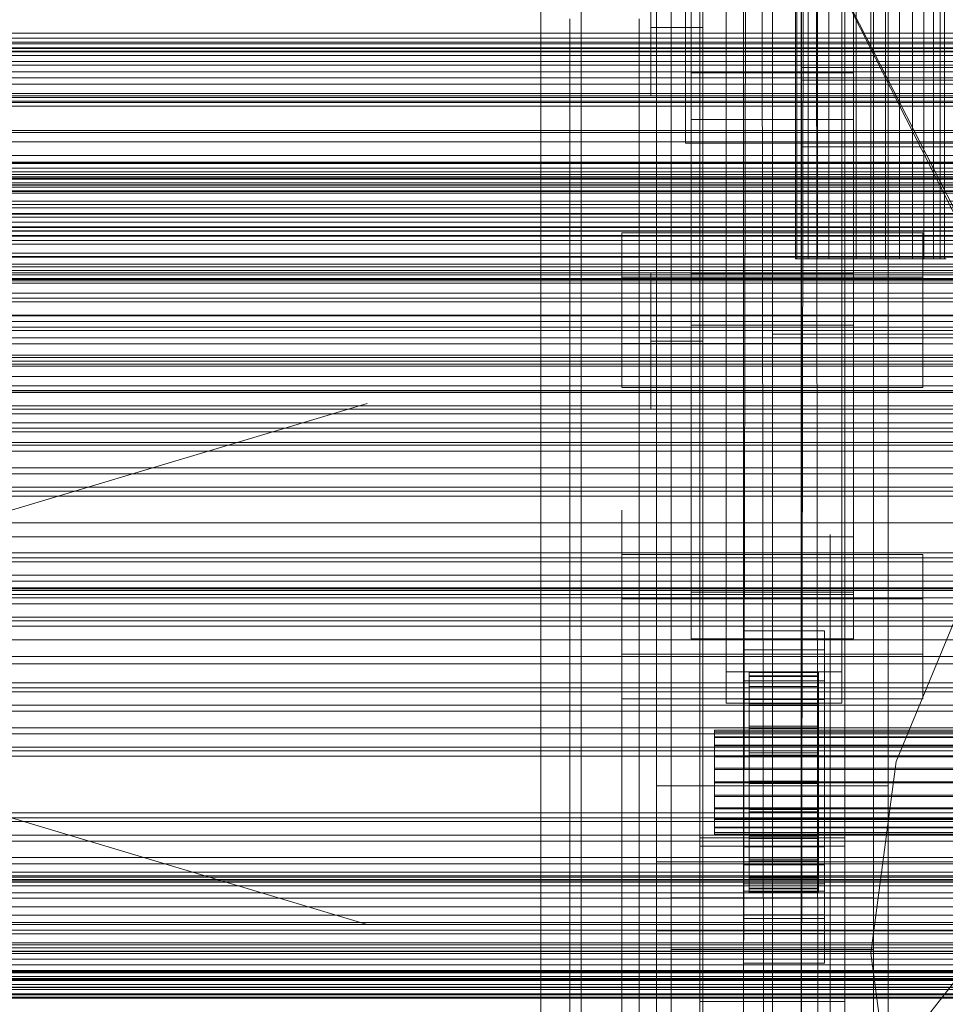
# Model space of a CAD drawing. Header units: millimetres. Extents: x -2233 to 61924, y -68080 to 6847.
# Tile 156 of 256: x -560 to -400, y -34259 to -34089. Entities that reach past the tile are written whole.
import ezdxf

# ---------------------------------------------------------------- set-up
doc = ezdxf.new("R2010")
doc.units = ezdxf.units.MM
for name, color, linetype, lineweight in [('COTAS_O', 1, 'Continuous', 0), ('COTAS_P', 1, 'Continuous', 0), ('frontal_briquetadora', 7, 'Continuous', 0), ('frontal_C01', 7, 'Continuous', 0), ('frontal_C02', 7, 'Continuous', 0), ('frontal_C03', 7, 'Continuous', 0), ('frontal_mezcladora', 7, 'Continuous', 0), ('frontal_secador', 7, 'Continuous', 0)]:
    doc.layers.add(name, color=color, linetype=linetype, lineweight=lineweight)
doc.dimstyles.new('R19_100', dxfattribs={"dimtxt": 250, "dimasz": 150, "dimexe": 150, "dimexo": 80, "dimgap": 100, "dimtad": 1, "dimtih": 1, "dimtoh": 1, "dimdsep": 46, "dimcen": 0.09, "dimadec": 0, "dimazin": 0, "dimtfac": 1, "dimtdec": 4, "dimtofl": 0, "dimtmove": 0, "dimatfit": 3, "dimfxl": 1, "dimtolj": 1, "dimtzin": 0, "dimarcsym": 0})

# ---------------------------------------------------------------- blocks, each defined once
blk = doc.blocks.new('DIM_R27_48')
at = {"layer": 'COTAS_P'}
for p, q in [((-1750, -34600), (-1600, -34555)), ((2600, -34600), (2450, -34555)), ((-1750, -35500), (-1750, -34600)), ((-1750, -34600), (2600, -34600)), ((-1750, -34600), (-1600, -34645)), ((2600, -34600), (2450, -34645)), ((2600, -35500), (2600, -34600))]:
    blk.add_line(p, q, dxfattribs=at)
blk.add_text('4350 P', height=250, dxfattribs=at).set_placement((425, -34500))
blk = doc.blocks.new('DIM_R27_52')
at = {"layer": 'COTAS_O'}
for p, q in [((-1725, -33700), (-1575, -33655)), ((1725, -33700), (1575, -33655)), ((-1725, -34400), (-1725, -33700)), ((-1725, -33700), (1725, -33700)), ((-1725, -33700), (-1575, -33745)), ((1725, -33700), (1575, -33745)), ((1725, -34400), (1725, -33700))]:
    blk.add_line(p, q, dxfattribs=at)
blk.add_text('3450 O', height=250, dxfattribs=at).set_placement((0, -33600))
blk = doc.blocks.new('DIM_R27_55')
at = {"layer": 'COTAS_O'}
for p, q in [((-650, -33700), (50, -33700)), ((50, -33700), (5, -33850)), ((50, -34900), (50, -33700)), ((50, -33700), (95, -33850)), ((50, -34900), (5, -34750)), ((50, -34900), (95, -34750)), ((-650, -34900), (50, -34900))]:
    blk.add_line(p, q, dxfattribs=at)
blk.add_text('1200 O', height=250, rotation=90, dxfattribs=at).set_placement((-50, -34300))
blk = doc.blocks.new('DIM_R27_56')
at = {"layer": 'COTAS_O'}
for p, q in [((-650, -34200), (-500, -34155)), ((650, -34200), (500, -34155)), ((-650, -34900), (-650, -34200)), ((-650, -34200), (650, -34200)), ((-650, -34200), (-500, -34245)), ((650, -34200), (500, -34245)), ((650, -34900), (650, -34200))]:
    blk.add_line(p, q, dxfattribs=at)
blk.add_text('1300 O', height=250, dxfattribs=at).set_placement((0, -34100))

msp = doc.modelspace()

# ---------------------------------------------------------------- linework, layer by layer
at = {"layer": 'frontal_briquetadora'}
for p, q in [((-430, -34260), (-430, -33820)), ((-430, -34680), (-430, -33820)), ((-430, -34060), (-430, -34490)), ((-430, -34060), (-430, -34260)), ((-430, -34060), (-430, -34305)), ((-430, -34496), (-430, -34060)), ((-430, -34060), (-210, -34490)), ((-430, -34060), (-210, -34496)), ((-451, -34090), (-451, -34084.793)), ((-442, -34090), (-442, -34084.793)), ((-442, -34094.001), (-442, -34084.887)), ((-430, -34094.001), (-430, -34084.887)), ((-465, -34097.465), (-465, -34088.525)), ((-453, -34097.465), (-453, -34088.525)), ((-442, -34090), (-451, -34090)), ((-451, -34090), (-451, -34095.207)), ((-442, -34090), (-442, -34095.207)), ((-442, -34104.754), (-442, -34094.001)), ((-430, -34104.754), (-430, -34094.001)), ((-451, -34095.207), (-451, -34099.382)), ((-442, -34095.207), (-442, -34099.382)), ((-465, -34108.012), (-465, -34097.465)), ((-453, -34108.012), (-453, -34097.465)), ((-451, -34099.382), (-451, -34101.699)), ((-442, -34099.382), (-442, -34101.699)), ((-442, -34117.048), (-442, -34104.754)), ((-430, -34117.048), (-430, -34104.754)), ((-465, -34120.071), (-465, -34108.012)), ((-453, -34120.071), (-453, -34108.012)), ((-442, -34115.67), (-442, -34114.5)), ((-430, -34115.67), (-430, -34114.5)), ((-453, -34118.816), (-453, -34116.314)), ((-442, -34119.164), (-442, -34115.67)), ((-442, -34118.816), (-442, -34116.314)), ((-442, -34130.773), (-442, -34117.048)), ((-430, -34119.164), (-430, -34115.67)), ((-430, -34130.773), (-430, -34117.048)), ((-453, -34123.782), (-453, -34118.816)), ((-442, -34123.782), (-442, -34118.816)), ((-465, -34133.534), (-465, -34120.071)), ((-465, -34122.745), (-465, -34120.306)), ((-453, -34133.534), (-453, -34120.071)), ((-442, -34124.93), (-442, -34119.164)), ((-430, -34124.93), (-430, -34119.164)), ((-465, -34127.586), (-465, -34122.745)), ((-453, -34131.132), (-453, -34123.782)), ((-442, -34131.132), (-442, -34123.782)), ((-442, -34132.884), (-442, -34124.93)), ((-430, -34132.884), (-430, -34124.93)), ((-465, -34134.752), (-465, -34127.586)), ((-442, -34145.805), (-442, -34130.773)), ((-430, -34145.805), (-430, -34130.773)), ((-453, -34140.752), (-453, -34131.132)), ((-451, -34134.803), (-451, -34132.486)), ((-442, -34140.752), (-442, -34131.132)), ((-442, -34134.803), (-442, -34132.486)), ((-465, -34148.277), (-465, -34133.534)), ((-453, -34148.277), (-453, -34133.534)), ((-442, -34142.911), (-442, -34132.884)), ((-430, -34142.911), (-430, -34132.884)), ((-430, -34135.964), (-430, -34134.226)), ((-465, -34144.129), (-465, -34134.752)), ((-451, -34138.979), (-451, -34134.803)), ((-442, -34138.979), (-442, -34134.803)), ((-430, -34139.095), (-430, -34135.964)), ((-451, -34144.185), (-451, -34138.979)), ((-442, -34144.185), (-442, -34138.979)), ((-430, -34143), (-430, -34139.095)), ((-453, -34152.488), (-453, -34140.752)), ((-442, -34152.488), (-442, -34140.752)), ((-465, -34155.57), (-465, -34144.129)), ((-442, -34144.185), (-451, -34144.185)), ((-451, -34144.185), (-451, -34149.392)), ((-442, -34154.864), (-442, -34142.911)), ((-442, -34144.185), (-442, -34149.392)), ((-430, -34154.864), (-430, -34142.911)), ((-430, -34143), (-188, -34143)), ((-430, -34143), (-430, -34146.905)), ((-442, -34162.006), (-442, -34145.805)), ((-430, -34162.006), (-430, -34145.805)), ((-430, -34146.905), (-430, -34150.036)), ((-465, -34164.169), (-465, -34148.277)), ((-453, -34164.169), (-453, -34148.277)), ((-451, -34149.392), (-451, -34153.567)), ((-442, -34149.392), (-442, -34153.567)), ((-430, -34150.036), (-430, -34151.774)), ((-453, -34166.157), (-453, -34152.488)), ((-442, -34166.157), (-442, -34152.488)), ((-451, -34153.567), (-451, -34155.884)), ((-442, -34153.567), (-442, -34155.884)), ((-465, -34168.895), (-465, -34155.57)), ((-442, -34168.569), (-442, -34154.864)), ((-430, -34168.569), (-430, -34154.864)), ((-442, -34179.231), (-442, -34162.006)), ((-430, -34179.231), (-430, -34162.006)), ((-465, -34181.064), (-465, -34164.169)), ((-453, -34181.064), (-453, -34164.169)), ((-453, -34181.542), (-453, -34166.157)), ((-442, -34181.542), (-442, -34166.157)), ((-465, -34183.893), (-465, -34168.895)), ((-442, -34183.826), (-442, -34168.569)), ((-430, -34183.826), (-430, -34168.569)), ((-456, -34176.894), (-456, -34173.435)), ((-453, -34176.894), (-453, -34173.435)), ((-430, -34174.625), (-430, -34172.888)), ((-430, -34176.894), (-430, -34173.435)), ((-453, -34175.941), (-453, -34174)), ((-430, -34177.757), (-430, -34174.625)), ((-416, -34175.562), (-416, -34175.063)), ((-453, -34181.688), (-453, -34175.941)), ((-416, -34176.559), (-416, -34175.562)), ((-416, -34178.048), (-416, -34176.559)), ((-596, -34178.048), (-416, -34178.048)), ((-456, -34183.693), (-456, -34176.894)), ((-453, -34183.693), (-453, -34176.894)), ((-430, -34183.693), (-430, -34176.894)), ((-430, -34181.662), (-430, -34177.757)), ((-420, -34178.555), (-420, -34177.617)), ((-420, -34177.617), (-420, -34180.422)), ((-420, -34183.199), (-420, -34178.555)), ((-416, -34178.048), (-416, -34188)), ((-442, -34197.323), (-442, -34179.231)), ((-430, -34197.323), (-430, -34179.231)), ((-465, -34198.809), (-465, -34181.064)), ((-453, -34198.809), (-453, -34181.064)), ((-453, -34198.401), (-453, -34181.542)), ((-453, -34191.022), (-453, -34181.688)), ((-442, -34198.401), (-442, -34181.542)), ((-430, -34181.662), (-188, -34181.662)), ((-430, -34181.662), (-430, -34185.567)), ((-420, -34180.422), (-420, -34186.861)), ((-420, -34191.371), (-420, -34183.199)), ((-465, -34200.328), (-465, -34183.893)), ((-456, -34193.602), (-456, -34183.693)), ((-453, -34193.602), (-453, -34183.693)), ((-442, -34200.412), (-442, -34183.826)), ((-430, -34193.602), (-430, -34183.693)), ((-430, -34200.412), (-430, -34183.826)), ((-430, -34185.567), (-430, -34188.698)), ((-420, -34186.861), (-420, -34196.687)), ((-596, -34188), (-416, -34188)), ((-430, -34188.698), (-430, -34190.436)), ((-453, -34203.582), (-453, -34191.022)), ((-420, -34202.757), (-420, -34191.371)), ((-456, -34206.283), (-456, -34193.602)), ((-453, -34206.283), (-453, -34193.602)), ((-430, -34206.283), (-430, -34193.602)), ((-420, -34196.687), (-420, -34209.523)), ((-465, -34217.245), (-465, -34198.809)), ((-453, -34216.468), (-453, -34198.401)), ((-453, -34217.245), (-453, -34198.809)), ((-442, -34216.118), (-442, -34197.323)), ((-442, -34216.468), (-442, -34198.401)), ((-430, -34216.118), (-430, -34197.323)), ((-465, -34217.941), (-465, -34200.328)), ((-442, -34218.086), (-442, -34200.412)), ((-430, -34218.086), (-430, -34200.412)), ((-453, -34218.887), (-453, -34203.582)), ((-420, -34216.919), (-420, -34202.757)), ((-456, -34221.304), (-456, -34206.283)), ((-453, -34221.304), (-453, -34206.283)), ((-430, -34221.304), (-430, -34206.283)), ((-420, -34209.523), (-420, -34224.875)), ((-465, -34236.203), (-465, -34217.245)), ((-453, -34235.458), (-453, -34216.468)), ((-453, -34236.203), (-453, -34217.245)), ((-442, -34235.446), (-442, -34216.118)), ((-442, -34235.458), (-442, -34216.468)), ((-430, -34235.446), (-430, -34216.118)), ((-420, -34233.313), (-420, -34216.919)), ((-465, -34236.453), (-465, -34217.941)), ((-453, -34236.349), (-453, -34218.887)), ((-442, -34236.59), (-442, -34218.086)), ((-430, -34236.59), (-430, -34218.086)), ((-456, -34238.153), (-456, -34221.304)), ((-453, -34238.153), (-453, -34221.304)), ((-430, -34238.153), (-430, -34221.304)), ((-420, -34224.875), (-420, -34242.153)), ((-420, -34251.309), (-420, -34233.313)), ((-465, -34255.514), (-465, -34236.203)), ((-453, -34255.072), (-453, -34235.458)), ((-453, -34255.514), (-453, -34236.203)), ((-453, -34255.296), (-453, -34236.349)), ((-442, -34255.133), (-442, -34235.446)), ((-442, -34255.072), (-442, -34235.458)), ((-430, -34255.133), (-430, -34235.446)), ((-465, -34255.573), (-465, -34236.453)), ((-442, -34255.654), (-442, -34236.59)), ((-430, -34255.654), (-430, -34236.59)), ((-456, -34256.258), (-456, -34238.153)), ((-453, -34256.258), (-453, -34238.153)), ((-430, -34256.258), (-430, -34238.153)), ((-420, -34242.153), (-420, -34260.694)), ((-420, -34270.216), (-420, -34251.309)), ((-453, -34275), (-453, -34255.072)), ((-442, -34275), (-442, -34255.072)), ((-442, -34275), (-442, -34255.133)), ((-430, -34275), (-430, -34255.133)), ((-465, -34275), (-465, -34255.514)), ((-465, -34275), (-465, -34255.573)), ((-456, -34275), (-456, -34256.258)), ((-453, -34275), (-453, -34255.296)), ((-453, -34275), (-453, -34255.514)), ((-453, -34275), (-453, -34256.258)), ((-442, -34275), (-442, -34255.654)), ((-430, -34275), (-430, -34255.654)), ((-430, -34275), (-430, -34256.258))]:
    msp.add_line(p, q, dxfattribs=at)
at = {"layer": 'frontal_C01'}
for p, q in [((-450, -34323.351), (-450, -33999.812)), ((-410, -33999.812), (-410, -34323.351)), ((-450, -34371.499), (-450, -34047.96)), ((-450, -34372.443), (-450, -34048.905)), ((-410, -34371.499), (-410, -34047.96)), ((-410, -34048.905), (-410, -34372.443)), ((-442.5, -34657.873), (-442.5, -34055.074)), ((-417.5, -34055.074), (-417.5, -34657.873)), ((-438, -34201.387), (-438, -34059.306)), ((-418, -34059.306), (-418, -34201.387)), ((-447.5, -34343.381), (-447.5, -34064.12)), ((-412.5, -34064.12), (-412.5, -34343.381)), ((-438, -34064.699), (-438, -34206.779)), ((-418, -34206.779), (-418, -34064.699)), ((-447.5, -34351.469), (-447.5, -34072.208)), ((-412.5, -34351.469), (-412.5, -34072.208)), ((-442.5, -34684.054), (-442.5, -34081.254)), ((-417.5, -34684.054), (-417.5, -34081.254)), ((-425, -34099.076), (-425, -34085.38)), ((-425, -34096.935), (-425, -34085.38)), ((-450, -34410.962), (-450, -34087.423)), ((-410, -34410.962), (-410, -34087.423)), ((-444, -34105.902), (-444, -34097.813)), ((-444, -34097.813), (-416, -34097.813)), ((-444, -34187.564), (-444, -34097.813)), ((425, -34096.935), (-425, -34096.935)), ((-425, -34096.935), (-425, -34110.632)), ((-416, -34097.813), (-416, -34105.902)), ((-416, -34097.813), (-416, -34187.564)), ((425, -34099.076), (-425, -34099.076)), ((-425, -34099.076), (-425, -34110.632)), ((-416, -34105.902), (-444, -34105.902)), ((-444, -34105.902), (-444, -34195.653)), ((-416, -34195.653), (-416, -34105.902)), ((-425, -34110.632), (425, -34110.632)), ((-456, -34198.31), (-456, -34181.055)), ((-456, -34181.055), (-404, -34181.055)), ((-456, -34188.758), (-456, -34181.055)), ((-404, -34181.055), (-404, -34198.31)), ((-404, -34181.055), (-404, -34188.758)), ((-404, -34188.758), (-456, -34188.758)), ((-456, -34188.758), (-456, -34206.014)), ((-416, -34187.564), (-444, -34187.564)), ((-444, -34187.564), (-444, -34195.653)), ((-416, -34195.653), (-416, -34187.564)), ((-404, -34206.014), (-404, -34188.758)), ((-435, -34197.535), (-435, -34194.299)), ((-435, -34194.299), (-421, -34194.299)), ((-435, -34234.744), (-435, -34194.299)), ((-421, -34194.299), (-421, -34197.535)), ((-421, -34194.299), (-421, -34234.744)), ((-444, -34195.653), (-416, -34195.653)), ((-404, -34198.31), (-456, -34198.31)), ((-456, -34198.31), (-456, -34206.014)), ((-421, -34197.535), (-435, -34197.535)), ((-435, -34197.535), (-435, -34237.98)), ((-421, -34237.98), (-421, -34197.535)), ((-404, -34206.014), (-404, -34198.31)), ((-418, -34201.387), (-438, -34201.387)), ((-438, -34201.387), (-438, -34206.779)), ((-434, -34211.454), (-434, -34201.455)), ((-434, -34201.455), (-434, -34202.047)), ((-434, -34201.455), (-422, -34201.455)), ((-434, -34202.157), (-434, -34201.455)), ((-434, -34211.734), (-434, -34202.047)), ((-434, -34202.047), (-434, -34203.894)), ((-434, -34202.047), (-422, -34202.047)), ((-434, -34211.787), (-434, -34202.157)), ((-434, -34202.157), (-422, -34202.157)), ((-434, -34204.106), (-434, -34202.157)), ((-422, -34202.047), (-422, -34201.455)), ((-422, -34201.455), (-422, -34211.454)), ((-422, -34201.455), (-422, -34202.157)), ((-422, -34203.894), (-422, -34202.047)), ((-422, -34202.047), (-422, -34211.734)), ((-422, -34202.157), (-422, -34211.787)), ((-422, -34202.157), (-422, -34204.106)), ((-418, -34206.779), (-418, -34201.387)), ((-435, -34206.163), (-435, -34202.927)), ((-435, -34202.927), (-421, -34202.927)), ((-435, -34243.372), (-435, -34202.927)), ((-434, -34212.609), (-434, -34203.894)), ((-434, -34203.894), (-434, -34206.869)), ((-434, -34203.894), (-422, -34203.894)), ((-434, -34212.71), (-434, -34204.106)), ((-434, -34204.106), (-422, -34204.106)), ((-434, -34207.17), (-434, -34204.106)), ((-422, -34206.869), (-422, -34203.894)), ((-422, -34203.894), (-422, -34212.609)), ((-422, -34204.106), (-422, -34212.71)), ((-422, -34204.106), (-422, -34207.17)), ((-421, -34202.927), (-421, -34206.163)), ((-421, -34202.927), (-421, -34243.372)), ((-456, -34206.014), (-404, -34206.014)), ((-438, -34206.779), (-418, -34206.779)), ((-421, -34206.163), (-435, -34206.163)), ((-435, -34206.163), (-435, -34246.607)), ((-434, -34214.019), (-434, -34206.869)), ((-434, -34206.869), (-434, -34210.77)), ((-434, -34206.869), (-422, -34206.869)), ((-434, -34214.161), (-434, -34207.17)), ((-434, -34207.17), (-422, -34207.17)), ((-434, -34211.138), (-434, -34207.17)), ((-422, -34210.77), (-422, -34206.869)), ((-422, -34206.869), (-422, -34214.019)), ((-422, -34207.17), (-422, -34214.161)), ((-422, -34207.17), (-422, -34211.138)), ((-421, -34246.607), (-421, -34206.163)), ((-434, -34215.866), (-434, -34210.77)), ((-434, -34210.77), (-434, -34215.331)), ((-434, -34210.77), (-422, -34210.77)), ((-422, -34215.331), (-422, -34210.77)), ((-422, -34210.77), (-422, -34215.866)), ((-440, -34211.787), (-440, -34211.454)), ((-440, -34211.454), (-440, -34211.734)), ((-440, -34211.454), (440, -34211.454)), ((-440, -34211.734), (-440, -34212.609)), ((-440, -34211.734), (440, -34211.734)), ((-440, -34212.71), (-440, -34211.787)), ((-440, -34211.787), (440, -34211.787)), ((-440, -34212.609), (-440, -34214.019)), ((-440, -34212.609), (440, -34212.609)), ((-434, -34216.041), (-434, -34211.138)), ((-434, -34211.138), (-422, -34211.138)), ((-434, -34215.742), (-434, -34211.138)), ((-434, -34211.734), (-434, -34211.454)), ((-422, -34211.454), (-434, -34211.454)), ((-434, -34211.454), (-434, -34211.787)), ((-434, -34212.609), (-434, -34211.734)), ((-422, -34211.734), (-434, -34211.734)), ((-422, -34211.787), (-434, -34211.787)), ((-434, -34211.787), (-434, -34212.71)), ((-434, -34214.019), (-434, -34212.609)), ((-422, -34212.609), (-434, -34212.609)), ((-422, -34211.138), (-422, -34216.041)), ((-422, -34211.138), (-422, -34215.742)), ((-422, -34211.454), (-422, -34211.734)), ((-422, -34211.787), (-422, -34211.454)), ((-422, -34211.734), (-422, -34212.609)), ((-422, -34212.71), (-422, -34211.787)), ((-422, -34212.609), (-422, -34214.019)), ((-440, -34214.161), (-440, -34212.71)), ((-440, -34212.71), (440, -34212.71)), ((-440, -34214.019), (-440, -34215.866)), ((-440, -34214.019), (440, -34214.019)), ((-440, -34216.041), (-440, -34214.161)), ((-440, -34214.161), (440, -34214.161)), ((-422, -34212.71), (-434, -34212.71)), ((-434, -34212.71), (-434, -34214.161)), ((-434, -34215.866), (-434, -34214.019)), ((-422, -34214.019), (-434, -34214.019)), ((-422, -34214.161), (-434, -34214.161)), ((-434, -34214.161), (-434, -34216.041)), ((-422, -34214.161), (-422, -34212.71)), ((-422, -34214.019), (-422, -34215.866)), ((-422, -34216.041), (-422, -34214.161)), ((-440, -34215.866), (-440, -34218.027)), ((-440, -34215.866), (440, -34215.866)), ((-434, -34215.331), (-434, -34218.027)), ((-422, -34215.331), (-434, -34215.331)), ((-434, -34215.331), (-434, -34220.241)), ((-434, -34218.221), (-434, -34215.742)), ((-434, -34215.742), (-422, -34215.742)), ((-434, -34220.666), (-434, -34215.742)), ((-434, -34218.027), (-434, -34215.866)), ((-422, -34215.866), (-434, -34215.866)), ((-422, -34218.027), (-422, -34215.331)), ((-422, -34220.241), (-422, -34215.331)), ((-422, -34215.742), (-422, -34218.221)), ((-422, -34215.742), (-422, -34220.666)), ((-422, -34215.866), (-422, -34218.027)), ((-440, -34218.221), (-440, -34216.041)), ((-440, -34216.041), (440, -34216.041)), ((-422, -34216.041), (-434, -34216.041)), ((-434, -34216.041), (-434, -34218.221)), ((-422, -34218.221), (-422, -34216.041)), ((-440, -34218.027), (-440, -34220.353)), ((440, -34218.027), (-440, -34218.027)), ((-440, -34220.554), (-440, -34218.221)), ((-440, -34218.221), (440, -34218.221)), ((-434, -34218.027), (-422, -34218.027)), ((-434, -34220.353), (-434, -34218.027)), ((-422, -34218.221), (-434, -34218.221)), ((-434, -34218.221), (-434, -34220.554)), ((-422, -34218.027), (-422, -34220.353)), ((-422, -34220.554), (-422, -34218.221)), ((-440, -34220.353), (-440, -34222.685)), ((-440, -34220.353), (440, -34220.353)), ((-440, -34222.88), (-440, -34220.554)), ((-440, -34220.554), (440, -34220.554)), ((-434, -34220.353), (-434, -34220.241)), ((-434, -34220.241), (-434, -34225.165)), ((-434, -34220.241), (-422, -34220.241)), ((-434, -34222.685), (-434, -34220.353)), ((-422, -34220.353), (-434, -34220.353)), ((-434, -34220.554), (-434, -34220.666)), ((-422, -34220.554), (-434, -34220.554)), ((-434, -34220.554), (-434, -34222.88)), ((-434, -34220.666), (-422, -34220.666)), ((-434, -34225.576), (-434, -34220.666)), ((-422, -34225.165), (-422, -34220.241)), ((-422, -34220.241), (-422, -34220.353)), ((-422, -34220.353), (-422, -34222.685)), ((-422, -34220.666), (-422, -34220.554)), ((-422, -34222.88), (-422, -34220.554)), ((-422, -34220.666), (-422, -34225.576)), ((-440, -34222.685), (-440, -34224.866)), ((-440, -34222.685), (440, -34222.685)), ((-434, -34224.866), (-434, -34222.685)), ((-434, -34222.685), (-434, -34225.165)), ((-422, -34222.685), (-434, -34222.685)), ((-422, -34225.165), (-422, -34222.685)), ((-422, -34222.685), (-422, -34224.866)), ((-440, -34225.04), (-440, -34222.88)), ((-440, -34222.88), (440, -34222.88)), ((-434, -34222.88), (-434, -34225.576)), ((-422, -34222.88), (-434, -34222.88)), ((-434, -34222.88), (-434, -34225.04)), ((-422, -34225.576), (-422, -34222.88)), ((-422, -34225.04), (-422, -34222.88)), ((-440, -34224.866), (-440, -34226.746)), ((-440, -34224.866), (440, -34224.866)), ((-440, -34226.888), (-440, -34225.04)), ((-440, -34225.04), (440, -34225.04)), ((-434, -34226.746), (-434, -34224.866)), ((-434, -34224.866), (-434, -34229.769)), ((-422, -34224.866), (-434, -34224.866)), ((-434, -34225.04), (-434, -34230.137)), ((-422, -34225.04), (-434, -34225.04)), ((-434, -34225.04), (-434, -34226.888)), ((-434, -34225.165), (-434, -34229.769)), ((-434, -34225.165), (-422, -34225.165)), ((-434, -34225.576), (-422, -34225.576)), ((-434, -34230.137), (-434, -34225.576)), ((-422, -34229.769), (-422, -34224.866)), ((-422, -34224.866), (-422, -34226.746)), ((-422, -34230.137), (-422, -34225.04)), ((-422, -34226.888), (-422, -34225.04)), ((-422, -34229.769), (-422, -34225.165)), ((-422, -34225.576), (-422, -34230.137)), ((-440, -34226.746), (-440, -34228.197)), ((-440, -34226.746), (440, -34226.746)), ((-440, -34228.297), (-440, -34226.888)), ((-440, -34226.888), (440, -34226.888)), ((-434, -34228.197), (-434, -34226.746)), ((-434, -34226.746), (-434, -34233.737)), ((-422, -34226.746), (-434, -34226.746)), ((-434, -34226.888), (-434, -34234.038)), ((-422, -34226.888), (-434, -34226.888)), ((-434, -34226.888), (-434, -34228.297)), ((-422, -34233.737), (-422, -34226.746)), ((-422, -34226.746), (-422, -34228.197)), ((-422, -34234.038), (-422, -34226.888)), ((-422, -34228.297), (-422, -34226.888)), ((-440, -34228.197), (-440, -34229.12)), ((-440, -34228.197), (440, -34228.197)), ((-440, -34229.172), (-440, -34228.297)), ((-440, -34228.297), (440, -34228.297)), ((-440, -34229.12), (-440, -34229.453)), ((-440, -34229.12), (440, -34229.12)), ((-440, -34229.453), (-440, -34229.172)), ((-440, -34229.172), (440, -34229.172)), ((-440, -34229.453), (440, -34229.453)), ((-434, -34229.12), (-434, -34228.197)), ((-434, -34228.197), (-434, -34236.8)), ((-422, -34228.197), (-434, -34228.197)), ((-434, -34228.297), (-434, -34237.013)), ((-422, -34228.297), (-434, -34228.297)), ((-434, -34228.297), (-434, -34229.172)), ((-434, -34229.453), (-434, -34229.12)), ((-434, -34229.12), (-434, -34238.75)), ((-422, -34229.12), (-434, -34229.12)), ((-434, -34229.172), (-434, -34238.86)), ((-422, -34229.172), (-434, -34229.172)), ((-434, -34229.172), (-434, -34229.453)), ((-434, -34229.453), (-434, -34239.452)), ((-422, -34229.453), (-434, -34229.453)), ((-422, -34236.8), (-422, -34228.197)), ((-422, -34228.197), (-422, -34229.12)), ((-422, -34237.013), (-422, -34228.297)), ((-422, -34229.172), (-422, -34228.297)), ((-422, -34238.75), (-422, -34229.12)), ((-422, -34229.12), (-422, -34229.453)), ((-422, -34238.86), (-422, -34229.172)), ((-422, -34229.453), (-422, -34229.172)), ((-422, -34239.452), (-422, -34229.453)), ((-434, -34229.769), (-434, -34233.737)), ((-434, -34229.769), (-422, -34229.769)), ((-434, -34230.137), (-422, -34230.137)), ((-434, -34234.038), (-434, -34230.137)), ((-422, -34233.737), (-422, -34229.769)), ((-422, -34230.137), (-422, -34234.038)), ((-435, -34243.988), (-435, -34231.586)), ((-435, -34231.586), (-421, -34231.586)), ((-435, -34239.289), (-435, -34231.586)), ((-421, -34231.586), (-421, -34243.988)), ((-421, -34231.586), (-421, -34239.289)), ((-434, -34233.737), (-434, -34236.8)), ((-434, -34233.737), (-422, -34233.737)), ((-434, -34234.038), (-422, -34234.038)), ((-434, -34237.013), (-434, -34234.038)), ((-422, -34236.8), (-422, -34233.737)), ((-422, -34234.038), (-422, -34237.013)), ((-421, -34234.744), (-435, -34234.744)), ((-435, -34234.744), (-435, -34237.98)), ((-421, -34237.98), (-421, -34234.744)), ((-435, -34237.98), (-421, -34237.98)), ((-434, -34236.8), (-434, -34238.75)), ((-434, -34236.8), (-422, -34236.8)), ((-434, -34237.013), (-422, -34237.013)), ((-434, -34238.86), (-434, -34237.013)), ((-422, -34238.75), (-422, -34236.8)), ((-422, -34237.013), (-422, -34238.86)), ((-421, -34239.289), (-435, -34239.289)), ((-435, -34239.289), (-435, -34251.692)), ((-434, -34238.75), (-434, -34239.452)), ((-434, -34238.75), (-422, -34238.75)), ((-434, -34238.86), (-422, -34238.86)), ((-434, -34239.452), (-434, -34238.86)), ((-434, -34239.452), (-422, -34239.452)), ((-422, -34239.452), (-422, -34238.75)), ((-422, -34238.86), (-422, -34239.452)), ((-421, -34251.692), (-421, -34239.289)), ((-421, -34243.372), (-435, -34243.372)), ((-435, -34243.372), (-435, -34246.607)), ((-421, -34243.988), (-435, -34243.988)), ((-435, -34243.988), (-435, -34251.692)), ((-421, -34246.607), (-421, -34243.372)), ((-421, -34251.692), (-421, -34243.988)), ((-435, -34246.607), (-421, -34246.607)), ((-435, -34251.692), (-421, -34251.692))]:
    msp.add_line(p, q, dxfattribs=at)
at = {"layer": 'frontal_C02'}
for p, q in [((-470, -35975), (-470, -33530.372)), ((-463, -35975), (-463, -33530.372)), ((-442.5, -34231.462), (-442.5, -33692.436)), ((-417.5, -33692.436), (-417.5, -34231.462)), ((-442.5, -34258.348), (-442.5, -33719.322)), ((-417.5, -34258.348), (-417.5, -33719.322)), ((-450, -34221.042), (-450, -33863.38)), ((-410, -33863.38), (-410, -34221.042)), ((-450, -34268.769), (-450, -33911.107)), ((-410, -34268.769), (-410, -33911.107)), ((-470, -35975), (-470, -34035.57)), ((-463, -35975), (-463, -34035.57)), ((-444, -34132.492), (-444, -34041.93)), ((-416, -34041.93), (-416, -34132.492)), ((-450, -34402.112), (-450, -34044.45)), ((-410, -34044.45), (-410, -34402.112)), ((-444, -34050.871), (-444, -34141.434)), ((-416, -34141.434), (-416, -34050.871)), ((-447.5, -34240.435), (-447.5, -34059.07)), ((-412.5, -34059.07), (-412.5, -34240.435)), ((-447.5, -34249.376), (-447.5, -34068.012)), ((-412.5, -34249.376), (-412.5, -34068.012)), ((-450, -34440.294), (-450, -34082.632)), ((-410, -34440.294), (-410, -34082.632)), ((-456, -34144.591), (-456, -34125.516)), ((-456, -34125.516), (-404, -34125.516)), ((-456, -34133.152), (-456, -34125.516)), ((-404, -34125.516), (-404, -34144.591)), ((-404, -34125.516), (-404, -34133.152)), ((-416, -34132.492), (-444, -34132.492)), ((-444, -34132.492), (-444, -34141.434)), ((-416, -34141.434), (-416, -34132.492)), ((-404, -34133.152), (-456, -34133.152)), ((-456, -34133.152), (-456, -34152.228)), ((-404, -34152.228), (-404, -34133.152)), ((-444, -34141.434), (-416, -34141.434)), ((-404, -34144.591), (-456, -34144.591)), ((-456, -34144.591), (-456, -34152.228)), ((-404, -34152.228), (-404, -34144.591)), ((-456, -34152.228), (-404, -34152.228)), ((-410, -34221.042), (-450, -34221.042)), ((-450, -34221.042), (-450, -34268.769)), ((-450, -34578.704), (-450, -34221.042)), ((-410, -34268.769), (-410, -34221.042)), ((-410, -34221.042), (-410, -34578.704)), ((-417.5, -34230.064), (-442.5, -34230.064)), ((-442.5, -34230.064), (-442.5, -34259.747)), ((-442.5, -34406.362), (-442.5, -34230.064)), ((-417.5, -34259.747), (-417.5, -34230.064)), ((-417.5, -34230.064), (-417.5, -34406.362)), ((-442.5, -34258.348), (-442.5, -34231.462)), ((-442.5, -34231.462), (-417.5, -34231.462)), ((-417.5, -34231.462), (-417.5, -34258.348)), ((-450, -34246.094), (-450, -34234.172)), ((-450, -34234.172), (450, -34234.172)), ((-450, -34267.581), (-450, -34234.172)), ((-412.5, -34240.435), (-447.5, -34240.435)), ((-447.5, -34240.435), (-447.5, -34249.376)), ((-412.5, -34249.376), (-412.5, -34240.435)), ((450, -34246.094), (-450, -34246.094)), ((-450, -34246.094), (-450, -34279.503)), ((-447.5, -34249.376), (-412.5, -34249.376)), ((-417.5, -34258.348), (-442.5, -34258.348))]:
    msp.add_line(p, q, dxfattribs=at)
at = {"layer": 'frontal_C03'}
for p, q in [((1250, -34090.974), (-1250, -34090.974)), ((1250, -34091.855), (-1250, -34091.855)), ((1250, -34092.509), (-1250, -34092.509)), ((-1250, -34092.816), (1250, -34092.816)), ((-1250, -34093.614), (1250, -34093.614)), ((-1250, -34094.198), (1250, -34094.198)), ((1250, -34094.816), (-1250, -34094.816)), ((-1250, -34095.873), (1250, -34095.873)), ((-1250, -34096.536), (1250, -34096.536)), ((-1250, -34097.665), (1250, -34097.665)), ((1250, -34098.726), (-1250, -34098.726)), ((1250, -34099.783), (-1250, -34099.783)), ((-1250, -34101.385), (1250, -34101.385)), ((1250, -34102.09), (-1250, -34102.09)), ((1250, -34102.744), (-1250, -34102.744)), ((-1250, -34102.981), (1250, -34102.981)), ((1250, -34103.625), (-1250, -34103.625)), ((-1250, -34107.828), (1250, -34107.828)), ((-1250, -34109.784), (1250, -34109.784)), ((1250, -34113.431), (-1250, -34113.431)), ((1250, -34114.313), (-1250, -34114.313)), ((1250, -34114.966), (-1250, -34114.966)), ((-1250, -34115.429), (1250, -34115.429)), ((-1268, -34115.802), (1268, -34115.802)), ((-1268, -34116.026), (1268, -34116.026)), ((-1268, -34116.191), (1268, -34116.191)), ((-1268, -34116.848), (1268, -34116.848)), ((-1268, -34117.166), (1268, -34117.166)), ((1250, -34117.274), (-1250, -34117.274)), ((-1268, -34118.212), (1268, -34118.212)), ((-1268, -34118.661), (1268, -34118.661)), ((1250, -34117.61), (-1250, -34117.61)), ((-1250, -34118.331), (1250, -34118.331)), ((-1268, -34120.024), (1268, -34120.024)), ((-1268, -34120.574), (1268, -34120.574)), ((-1268, -34122.162), (1268, -34122.162)), ((1250, -34121.183), (-1250, -34121.183)), ((1250, -34122.24), (-1250, -34122.24)), ((1268, -34122.775), (-1268, -34122.775)), ((-1250, -34123.667), (1250, -34123.667)), ((-1268, -34124.479), (1268, -34124.479)), ((-1268, -34125.114), (1268, -34125.114)), ((1250, -34124.548), (-1250, -34124.548)), ((1250, -34125.201), (-1250, -34125.201)), ((-1268, -34126.817), (1268, -34126.817)), ((-1268, -34127.431), (1268, -34127.431)), ((-1250, -34125.925), (1250, -34125.925)), ((1250, -34126.083), (-1250, -34126.083)), ((-1268, -34129.018), (1268, -34129.018)), ((-1268, -34129.568), (1268, -34129.568)), ((-1268, -34130.932), (1268, -34130.932)), ((-1268, -34131.381), (1268, -34131.381)), ((-1268, -34132.427), (1268, -34132.427)), ((-1250, -34131.983), (1250, -34131.983)), ((-1268, -34132.744), (1268, -34132.744)), ((-1268, -34133.402), (1268, -34133.402)), ((-1268, -34133.566), (1268, -34133.566)), ((-1268, -34133.791), (1268, -34133.791)), ((-1250, -34134.164), (1250, -34134.164)), ((1250, -34135.889), (-1250, -34135.889)), ((1250, -34136.77), (-1250, -34136.77)), ((1250, -34137.424), (-1250, -34137.424)), ((1250, -34139.731), (-1250, -34139.731)), ((-1250, -34139.809), (1250, -34139.809)), ((-1250, -34140.789), (1250, -34140.789)), ((-1250, -34141.764), (1250, -34141.764)), ((1250, -34143.641), (-1250, -34143.641)), ((1250, -34144.698), (-1250, -34144.698)), ((-1250, -34146.611), (1250, -34146.611)), ((1250, -34147.006), (-1250, -34147.006)), ((1250, -34147.659), (-1250, -34147.659)), ((-1250, -34148.208), (1250, -34148.208)), ((1250, -34148.54), (-1250, -34148.54)), ((-1500, -34152.753), (1500, -34152.753)), ((-1250, -34151.927), (1250, -34151.927)), ((-1250, -34153.056), (1250, -34153.056)), ((-1250, -34155.394), (1250, -34155.394)), ((-1250, -34155.979), (1250, -34155.979)), ((-1250, -34156.776), (1250, -34156.776)), ((1250, -34158.347), (-1250, -34158.347)), ((1250, -34159.228), (-1250, -34159.228)), ((1250, -34159.882), (-1250, -34159.882)), ((1500, -34161.736), (-1500, -34161.736)), ((1250, -34162.189), (-1250, -34162.189)), ((-1250, -34163.246), (1250, -34163.246)), ((1250, -34166.098), (-1250, -34166.098)), ((1250, -34167.156), (-1250, -34167.156)), ((1250, -34169.463), (-1250, -34169.463)), ((1250, -34170.117), (-1250, -34170.117)), ((1250, -34170.998), (-1250, -34170.998)), ((-1500, -34175.611), (1500, -34175.611)), ((1250, -34180.804), (-1250, -34180.804)), ((1250, -34181.686), (-1250, -34181.686)), ((1250, -34182.339), (-1250, -34182.339)), ((1250, -34184.647), (-1250, -34184.647)), ((1500, -34186.859), (-1500, -34186.859)), ((1500, -34187.019), (-1500, -34187.019)), ((-1250, -34185.704), (1250, -34185.704)), ((1500, -34187.304), (-1500, -34187.304)), ((1250, -34188.556), (-1250, -34188.556)), ((1250, -34189.613), (-1250, -34189.613)), ((1250, -34191.921), (-1250, -34191.921)), ((1250, -34192.574), (-1250, -34192.574)), ((1250, -34193.456), (-1250, -34193.456)), ((-1500, -34195.842), (1500, -34195.842)), ((-1500, -34198.712), (1500, -34198.712)), ((1250, -34203.262), (-1250, -34203.262)), ((1250, -34204.143), (-1250, -34204.143)), ((1250, -34204.797), (-1250, -34204.797)), ((1250, -34207.104), (-1250, -34207.104)), ((-1250, -34208.162), (1250, -34208.162)), ((1250, -34211.014), (-1250, -34211.014)), ((1250, -34212.071), (-1250, -34212.071)), ((1250, -34214.378), (-1250, -34214.378)), ((1250, -34215.032), (-1250, -34215.032)), ((1250, -34215.913), (-1250, -34215.913)), ((1250, -34225.72), (-1250, -34225.72)), ((1250, -34226.601), (-1250, -34226.601)), ((1250, -34227.254), (-1250, -34227.254)), ((1250, -34229.562), (-1250, -34229.562)), ((-1250, -34230.619), (1250, -34230.619)), ((1250, -34233.471), (-1250, -34233.471)), ((1250, -34234.529), (-1250, -34234.529)), ((-1250, -34236.6), (1250, -34236.6)), ((1250, -34236.836), (-1250, -34236.836)), ((-1250, -34237.233), (1250, -34237.233)), ((1250, -34237.49), (-1250, -34237.49)), ((-1250, -34237.697), (1250, -34237.697)), ((1250, -34238.371), (-1250, -34238.371)), ((-1250, -34239.553), (1250, -34239.553)), ((-1250, -34240.449), (1250, -34240.449)), ((-1250, -34243.401), (1250, -34243.401)), ((-1250, -34244.669), (1250, -34244.669)), ((1250, -34248.177), (-1250, -34248.177)), ((-1250, -34248.516), (1250, -34248.516)), ((1250, -34249.059), (-1250, -34249.059)), ((1250, -34249.712), (-1250, -34249.712)), ((-1250, -34250.068), (1250, -34250.068)), ((-1500, -34252.99), (1500, -34252.99)), ((-1500, -34253.214), (1500, -34253.214)), ((-1500, -34253.379), (1500, -34253.379)), ((1250, -34252.019), (-1250, -34252.019)), ((-1250, -34253.077), (1250, -34253.077)), ((-1500, -34254.036), (1500, -34254.036)), ((-1500, -34254.354), (1500, -34254.354)), ((-1250, -34254.549), (1250, -34254.549)), ((-1500, -34255.4), (1500, -34255.4)), ((-1500, -34255.849), (1500, -34255.849)), ((1250, -34255.929), (-1250, -34255.929)), ((1250, -34256.28), (-1250, -34256.28)), ((-1500, -34257.212), (1500, -34257.212)), ((-1500, -34257.762), (1500, -34257.762)), ((1250, -34256.986), (-1250, -34256.986))]:
    msp.add_line(p, q, dxfattribs=at)
at = {"layer": 'frontal_mezcladora'}
for p, q in [((-408.639, -34216.871), (-395.851, -34186)), ((-413, -34250), (-408.639, -34216.871)), ((-408.639, -34283.129), (-413, -34250))]:
    msp.add_line(p, q, dxfattribs=at)
at = {"layer": 'frontal_secador'}
for p, q in [((413, -33215), (-431.48, -34297.08)), ((-433.02, -33225.78), (-435, -34283)), ((-433.02, -33225.78), (-431.48, -34297.08)), ((-434.78, -33232.82), (-435, -34283)), ((-423.38, -33233.82), (-425, -34277)), ((-423.38, -33233.82), (-422.12, -34288.52)), ((-435, -34283), (-435, -33237)), ((-424.82, -33239.58), (-425, -34277)), ((-425, -34277), (-425, -33243)), ((-426, -34130), (-426, -34015)), ((-425.75, -34130), (-425.75, -34015)), ((-425.01, -34130), (-425.01, -34015)), ((-423.809, -34130), (-423.809, -34015)), ((-422.192, -34130), (-422.192, -34015)), ((-420.222, -34130), (-420.222, -34015)), ((-417.975, -34130), (-417.975, -34015)), ((-415.536, -34130), (-415.536, -34015)), ((-413, -34015), (-413, -34130)), ((-410.464, -34130), (-410.464, -34015)), ((-408.025, -34130), (-408.025, -34015)), ((-405.778, -34130), (-405.778, -34015)), ((-403.808, -34130), (-403.808, -34015)), ((-402.191, -34130), (-402.191, -34015)), ((-400.99, -34130), (-400.99, -34015)), ((-400.25, -34130), (-400.25, -34015)), ((-445, -34110), (-445, -34040)), ((1360, -34093.5), (-1360, -34093.5)), ((1250, -34094.076), (-1250, -34094.076)), ((1360, -34101.784), (-1360, -34101.784)), ((1360, -34108.141), (-1360, -34108.141)), ((-445, -34110), (-380, -34110)), ((1360, -34112.137), (-1360, -34112.137)), ((1360, -34113.5), (-1360, -34113.5)), ((1250, -34113.25), (-1250, -34113.25)), ((1250, -34129.715), (-1250, -34129.715)), ((-425.75, -34130), (-426, -34130)), ((-425.01, -34130), (-425.75, -34130)), ((-423.809, -34130), (-425.01, -34130)), ((-422.192, -34130), (-423.809, -34130)), ((-420.222, -34130), (-422.192, -34130)), ((-417.975, -34130), (-420.222, -34130)), ((-415.536, -34130), (-417.975, -34130)), ((-415.536, -34130), (-413, -34130)), ((-413, -34130), (-410.464, -34130)), ((-410.464, -34130), (-408.025, -34130)), ((-408.025, -34130), (-405.778, -34130)), ((-405.778, -34130), (-403.808, -34130)), ((-403.808, -34130), (-402.191, -34130)), ((-402.191, -34130), (-400.99, -34130)), ((-400.99, -34130), (-400.25, -34130)), ((-400.25, -34130), (-400, -34130)), ((1250, -34142.349), (-1250, -34142.349)), ((1250, -34150.291), (-1250, -34150.291)), ((1250, -34153), (-1250, -34153)), ((-1250, -34236), (1250, -34236)), ((-1250, -34242), (1250, -34242)), ((-1250, -34245), (1250, -34245)), ((1250, -34246), (-1250, -34246)), ((-1250, -34246.659), (1250, -34246.659)), ((1250, -34249.659), (-1250, -34249.659)), ((-1250, -34251), (1250, -34251)), ((1250, -34254), (-1250, -34254)), ((-1250, -34254.728), (1250, -34254.728)), ((-1250, -34257.588), (1250, -34257.588)), ((1250, -34257.611), (-1250, -34257.611)), ((1250, -34257.728), (-1250, -34257.728))]:
    msp.add_line(p, q, dxfattribs=at)

# ---------------------------------------------------------------- dimensions: what is measured, and where the dimension line sits
at = {"layer": 'COTAS_O'}
for p1, p2, distance, picture, middle in [((-650, -34900), (-650, -33700), -700, 'DIM_R27_55', (50, -34300)), ((-1725, -34400), (1725, -34400), 700, 'DIM_R27_52', (0, -33700)), ((-650, -34900), (650, -34900), 700, 'DIM_R27_56', (0, -34200))]:
    dim = msp.add_aligned_dim(p1=p1, p2=p2, distance=distance, text='<> O', dimstyle='R19_100', dxfattribs=at)
    dim.commit()
    dim.dimension.update_dxf_attribs({"geometry": picture, "text_midpoint": middle})
at = {"layer": 'COTAS_P'}
dim = msp.add_aligned_dim(p1=(-1750, -35500), p2=(2600, -35500), distance=900, text='<> P', dimstyle='R19_100', dxfattribs=at)
dim.commit()
dim.dimension.update_dxf_attribs({"geometry": 'DIM_R27_48', "text_midpoint": (425, -34600)})

doc.saveas('drawing.dxf')
